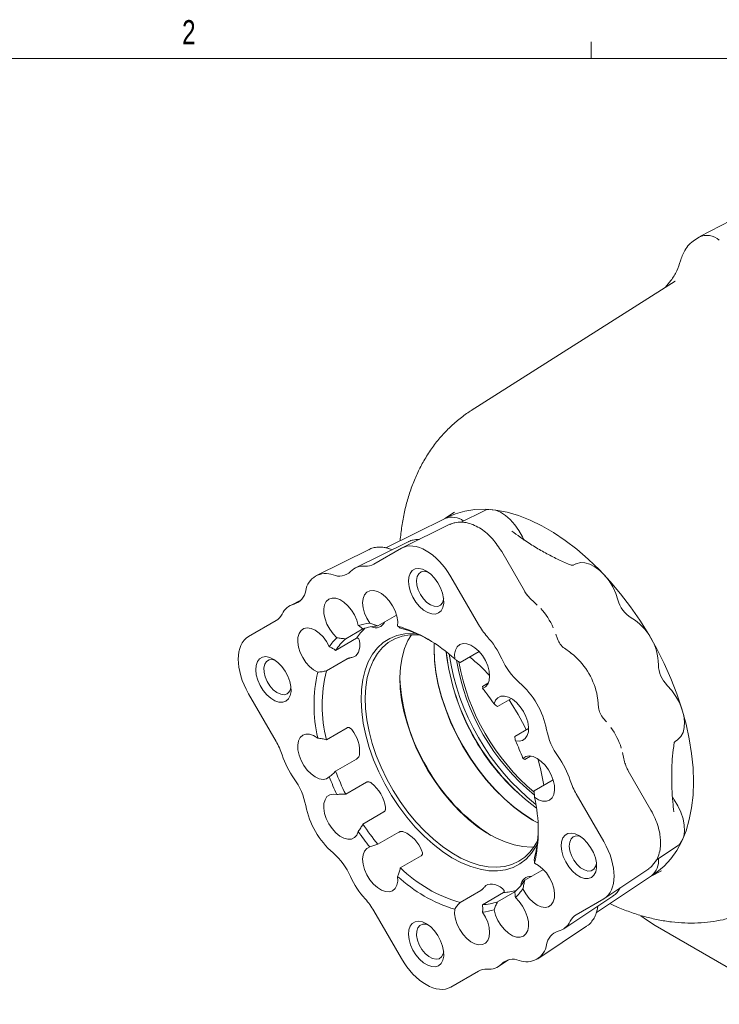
# Model space of a CAD drawing. Header units: inches. Extents: x 0.3 to 33.9, y 0.2 to 21.7.
# Tile 20 of 24: x 26.5 to 30.1, y 16.5 to 21.6. Entities that reach past the tile are written whole.
import ezdxf

# ---------------------------------------------------------------- set-up
doc = ezdxf.new("R2010")
doc.units = ezdxf.units.IN
doc.header["$MEASUREMENT"] = 0
doc.layers.add('SLD-0', color=7, linetype='Continuous', lineweight=15)
doc.styles.add('SLDTEXTSTYLE0', font='TXT', dxfattribs={"width": 0.75})

msp = doc.modelspace()

# ---------------------------------------------------------------- linework, layer by layer
at = {"color": 7, "linetype": 'Continuous', "lineweight": 15}
for p, q in [((30.77837, 20.91952), (29.95848, 20.49184)), ((29.95402, 20.48927), (29.93081, 20.47451)), ((29.83078, 20.2632), (28.7796, 19.59488)), ((29.83078, 20.2632), (29.82759, 20.26115)), ((28.64536, 19.03951), (28.33916, 18.88803)), ((28.69427, 19.07089), (28.64341, 19.03855)), ((28.84608, 19.07851), (28.72858, 19.02038)), ((28.67016, 19.00896), (28.42465, 18.88824)), ((28.45445, 18.91858), (28.18278, 18.78418)), ((28.27801, 18.80378), (28.41962, 18.88556)), ((28.35358, 18.88464), (28.35047, 18.8852)), ((28.37251, 18.87804), (28.35053, 18.88544)), ((28.25372, 18.87958), (27.98205, 18.74518)), ((29.05383, 18.66538), (28.9368, 18.86808)), ((29.31963, 18.80514), (29.30596, 18.79838)), ((28.67517, 18.73803), (28.81679, 18.49275)), ((27.90128, 18.61721), (27.84793, 18.59081)), ((29.12008, 18.59234), (29.10742, 18.60429)), ((28.39493, 18.5406), (28.29865, 18.48501)), ((27.63187, 18.43065), (27.77348, 18.51242)), ((28.2213, 18.47), (28.13268, 18.41884)), ((29.22438, 18.41788), (29.2164, 18.44218)), ((28.08096, 18.3593), (28.18883, 18.42158)), ((28.82056, 18.35262), (28.72221, 18.29584)), ((29.29339, 18.34591), (29.25997, 18.36979)), ((29.30827, 18.33415), (29.29153, 18.34599)), ((28.14091, 18.31564), (28.03303, 18.25337)), ((28.8379, 18.17371), (28.86847, 18.19136)), ((27.77348, 17.89026), (27.63187, 18.13554)), ((29.43161, 18.10337), (29.42972, 18.12379)), ((28.98682, 18.11056), (28.91532, 18.06928)), ((29.43643, 18.06414), (29.43246, 18.10501)), ((29.47734, 17.99021), (29.4603, 18.00927)), ((28.03303, 17.89786), (28.14091, 17.96013)), ((29.00387, 17.91592), (29.07535, 17.95718)), ((29.83072, 17.88968), (29.84331, 17.89807)), ((29.56325, 17.81478), (29.55896, 17.83283)), ((28.18883, 17.79887), (28.08096, 17.73659)), ((29.08618, 17.81431), (29.0556, 17.79665)), ((29.70639, 17.53512), (29.58936, 17.73782)), ((28.13268, 17.61733), (28.24056, 17.67961)), ((29.10352, 17.63539), (29.20186, 17.69217)), ((29.32132, 17.61888), (29.46293, 17.3736)), ((28.32911, 17.52624), (28.22123, 17.46396)), ((28.29865, 17.35954), (28.40653, 17.42181)), ((29.73232, 17.27729), (29.84331, 17.35123)), ((28.52222, 17.29969), (28.41434, 17.23741)), ((29.0556, 17.17395), (29.15188, 17.22953)), ((29.46775, 17.0815), (29.69505, 17.23372)), ((29.70736, 17.19565), (29.76075, 17.2235)), ((29.42514, 17.00763), (29.70919, 17.19687)), ((28.72221, 17.05968), (28.83008, 17.12196)), ((28.94578, 17.11051), (28.8379, 17.04823)), ((28.91532, 17.06328), (29.00387, 17.11439)), ((29.25671, 16.92401), (29.50896, 17.09207)), ((29.46293, 17.07849), (29.32132, 16.99672)), ((28.41962, 16.77112), (28.27801, 17.01639)), ((29.4292, 17.02175), (29.42809, 17.0187)), ((29.42833, 17.01863), (29.43292, 17.04141)), ((29.12259, 16.76965), (29.37484, 16.9377)), ((29.72782, 16.9402), (31.00833, 16.20098)), ((28.92187, 16.73065), (28.97146, 16.76369)), ((28.81679, 16.70536), (28.67517, 16.62359))]:
    msp.add_line(p, q, dxfattribs=at)
at = {"color": 7, "linetype": 'Continuous', "lineweight": 15, "flags": 128}
for points in [[(28.64874, 19.04107), (28.6528, 19.04326), (28.69813, 19.06346), (28.74655, 19.07753), (28.79774, 19.08536), (28.85137, 19.0869), (28.90708, 19.08215), (28.96453, 19.07113), (29.02334, 19.05392), (29.08312, 19.03063), (29.14349, 19.0014), (29.20405, 18.96644), (29.26442, 18.92596), (29.3242, 18.88023), (29.38301, 18.82955), (29.44046, 18.77424), (29.49618, 18.71466), (29.5498, 18.6512), (29.60099, 18.58427), (29.64941, 18.5143), (29.69475, 18.44175), (29.7367, 18.36709), (29.775, 18.2908), (29.80941, 18.21338), (29.83969, 18.13533), (29.86566, 18.05716), (29.88713, 17.97937), (29.90398, 17.90246), (29.9161, 17.82694), (29.9234, 17.7533), (29.92584, 17.68201)], [(29.04365, 18.94435), (29.02599, 18.97668), (29.00494, 19.00659), (28.98131, 19.03294), (28.95599, 19.05472), (28.92995, 19.0711), (28.90418, 19.08147), (28.87966, 19.08542), (28.85732, 19.08281), (28.84608, 19.07851)], [(29.04365, 18.94435), (29.0495, 18.93312), (29.05276, 18.92765)], [(28.61189, 18.55212), (28.62503, 18.56372), (28.63398, 18.58072), (28.63826, 18.6022), (28.63765, 18.627), (28.63217, 18.65379), (28.62211, 18.68111), (28.60804, 18.70751), (28.59069, 18.73155), (28.571, 18.75195), (28.55005, 18.76759), (28.52895, 18.77764), (28.50885, 18.78155), (28.49082, 18.77912), (28.47585, 18.77047), (28.46473, 18.75607), (28.45807, 18.7367), (28.45622, 18.7134), (28.45929, 18.68743), (28.46711, 18.66019), (28.47926, 18.63315), (28.49508, 18.60775), (28.51372, 18.58539), (28.53418, 18.56725), (28.55535, 18.55431), (28.57609, 18.54729), (28.59528, 18.54654), (28.61189, 18.55212)], [(29.53626, 18.61929), (29.52508, 18.65294), (29.50953, 18.68608), (29.49022, 18.71744), (29.46788, 18.74585), (29.44336, 18.77021), (29.41759, 18.7896), (29.39155, 18.80328), (29.36623, 18.81073), (29.3426, 18.81166), (29.32155, 18.80605), (29.31963, 18.80514)], [(28.55853, 18.76195), (28.55633, 18.76282), (28.53807, 18.76667), (28.52205, 18.76379), (28.50946, 18.75438), (28.50124, 18.73916), (28.49798, 18.71924), (28.49994, 18.69611), (28.50697, 18.67147), (28.51854, 18.64717)], [(28.19756, 18.48758), (28.18998, 18.51472), (28.17804, 18.54174), (28.16238, 18.56715), (28.14386, 18.58958), (28.12348, 18.60779), (28.10237, 18.62081), (28.08166, 18.6279), (28.0625, 18.6287), (28.04592, 18.62315), (28.03283, 18.61157), (28.02394, 18.59457), (28.01973, 18.57309), (28.02045, 18.54829), (28.02604, 18.52154), (28.0362, 18.49429), (28.05038, 18.46802), (28.0678, 18.44416), (28.08752, 18.42403)], [(28.40018, 18.48478), (28.40072, 18.50885), (28.39636, 18.53524), (28.38731, 18.56251), (28.37409, 18.58917), (28.35741, 18.61377), (28.33817, 18.63496), (28.31744, 18.65159), (28.29633, 18.66276), (28.276, 18.66786), (28.25756, 18.6666), (28.24201, 18.65906), (28.23021, 18.64564), (28.22278, 18.62709), (28.22015, 18.6044), (28.22245, 18.57883), (28.22956, 18.55175), (28.24108, 18.52465), (28.2564, 18.49901)], [(28.51854, 18.64717), (28.5338, 18.62499), (28.55162, 18.60659), (28.57068, 18.59333), (28.58955, 18.58619), (28.60685, 18.5857), (28.62129, 18.5919), (28.63179, 18.60434), (28.63759, 18.62207), (28.63793, 18.62441)], [(28.0482, 18.37878), (28.03366, 18.40487), (28.01595, 18.4284), (27.99606, 18.44809), (27.97506, 18.46287), (27.9541, 18.47193), (27.93432, 18.47478), (27.9168, 18.47126), (27.90249, 18.46156), (27.89219, 18.44622), (27.88644, 18.42606), (27.88556, 18.40219), (27.8896, 18.37592), (27.89833, 18.34866), (27.91129, 18.32191), (27.92777, 18.29713), (27.94686, 18.27567), (27.96753, 18.25869), (27.98865, 18.24713)], [(29.12016, 17.36156), (29.11386, 17.34955), (29.09034, 17.31366), (29.06254, 17.2833), (29.03075, 17.25878), (28.99532, 17.24037), (28.95661, 17.22827), (28.91504, 17.22259), (28.87105, 17.22341), (28.82511, 17.23071), (28.77769, 17.24441), (28.72931, 17.26438), (28.68048, 17.29039), (28.63171, 17.32217), (28.58353, 17.35939), (28.53643, 17.40165), (28.49093, 17.4485), (28.4475, 17.49945), (28.40661, 17.55396), (28.36868, 17.61144), (28.33413, 17.67129), (28.30331, 17.73288), (28.27655, 17.79555), (28.25414, 17.85863), (28.23632, 17.92147), (28.22326, 17.98338), (28.21512, 18.04373), (28.21198, 18.10186), (28.21387, 18.15716), (28.22076, 18.20904), (28.2326, 18.25696), (28.24925, 18.30041), (28.27053, 18.33892), (28.29623, 18.37209), (28.32606, 18.39956), (28.35971, 18.42105), (28.39683, 18.43633), (28.43702, 18.44523), (28.47986, 18.44766), (28.49349, 18.4471)], [(28.51191, 18.43941), (28.50567, 18.43981), (28.4632, 18.43902), (28.42321, 18.43189), (28.38612, 18.4185), (28.35232, 18.39898), (28.32218, 18.37355), (28.29601, 18.34247), (28.27409, 18.30608), (28.25666, 18.26476), (28.24389, 18.21894), (28.23593, 18.16912), (28.23286, 18.11582), (28.2347, 18.0596), (28.24145, 18.00107), (28.25302, 17.94084), (28.26931, 17.87955), (28.29012, 17.81785), (28.31525, 17.7564), (28.34443, 17.69584), (28.37734, 17.63682), (28.41365, 17.57997), (28.45295, 17.52588), (28.49485, 17.47513), (28.53888, 17.42826), (28.5846, 17.38576), (28.6315, 17.34809), (28.6791, 17.31565), (28.72689, 17.28877), (28.77437, 17.26774), (28.82102, 17.25279), (28.86636, 17.24408), (28.90991, 17.24169), (28.95119, 17.24566), (28.98979, 17.25593), (29.02528, 17.27241), (29.02528, 17.27241)], [(28.4711, 18.43966), (28.45365, 18.40974), (28.43622, 18.36842), (28.42345, 18.3226), (28.41549, 18.27278), (28.41242, 18.21947), (28.41426, 18.16326), (28.42101, 18.10473), (28.43258, 18.0445), (28.44887, 17.98321), (28.46968, 17.92151), (28.49481, 17.86006), (28.52399, 17.7995), (28.5569, 17.74048), (28.59321, 17.68362), (28.63251, 17.62954), (28.67441, 17.57879), (28.71845, 17.53192), (28.76416, 17.48942), (28.81106, 17.45175), (28.85866, 17.4193), (28.90646, 17.39243), (28.95393, 17.3714), (29.00058, 17.35645), (29.04592, 17.34774), (29.08947, 17.34535), (29.10252, 17.3459)], [(28.20349, 18.40884), (28.20529, 18.39225), (28.20506, 18.37671), (28.2028, 18.36255), (28.19856, 18.3501), (28.19243, 18.33963), (28.18456, 18.33139), (28.17513, 18.32557), (28.16433, 18.32228)], [(28.58889, 18.39614), (28.58815, 18.36489), (28.59059, 18.30595), (28.59791, 18.24475), (28.61003, 18.18189), (28.62683, 18.11796), (28.64816, 18.05359), (28.6738, 17.98938), (28.70351, 17.92597), (28.737, 17.86396), (28.77396, 17.80395), (28.81402, 17.74651), (28.8568, 17.69221), (28.90189, 17.64156), (28.94885, 17.59504), (28.99723, 17.55312), (29.04656, 17.51619), (29.09638, 17.4846), (29.12373, 17.46966)], [(28.83839, 18.16303), (28.85371, 18.17099), (28.86524, 18.18478), (28.87234, 18.20365), (28.87464, 18.22657), (28.87201, 18.2523), (28.86459, 18.27942), (28.85278, 18.30647), (28.83723, 18.33196), (28.81879, 18.35451), (28.79847, 18.37289), (28.77736, 18.38609), (28.75662, 18.39339), (28.73739, 18.39441), (28.7207, 18.38907), (28.70748, 18.37768), (28.69844, 18.36085), (28.69407, 18.33951), (28.69461, 18.3148)], [(27.82449, 18.09741), (27.83763, 18.10901), (27.84658, 18.12601), (27.85086, 18.14749), (27.85025, 18.17229), (27.84476, 18.19908), (27.83471, 18.22641), (27.82063, 18.25281), (27.80329, 18.27685), (27.7836, 18.29724), (27.76265, 18.31288), (27.74155, 18.32293), (27.72145, 18.32684), (27.70342, 18.32441), (27.68845, 18.31576), (27.67733, 18.30137), (27.67067, 18.282), (27.66882, 18.2587), (27.67189, 18.23273), (27.67971, 18.20549), (27.69186, 18.17844), (27.70768, 18.15305), (27.72632, 18.13068), (27.74678, 18.11254), (27.76794, 18.09961), (27.78869, 18.09258), (27.80788, 18.09184), (27.82449, 18.09741)], [(29.10047, 17.48224), (29.05033, 17.51403), (29.00059, 17.55127), (28.95181, 17.59354), (28.90446, 17.64043), (28.85901, 17.6915), (28.81588, 17.74625), (28.77549, 17.80416), (28.73823, 17.86467), (28.70446, 17.92719), (28.6745, 17.99112), (28.64865, 18.05585), (28.62715, 18.12075), (28.61021, 18.18521), (28.59799, 18.24859), (28.59061, 18.31029), (28.58815, 18.36971)], [(27.77113, 18.30724), (27.75507, 18.31163), (27.73838, 18.31043), (27.72483, 18.30261), (27.71544, 18.28875), (27.71091, 18.26988), (27.71156, 18.24739), (27.71736, 18.22297), (27.72786, 18.19841), (27.7423, 18.17554), (27.7596, 18.15605), (27.77847, 18.14139), (27.79753, 18.13266), (27.81535, 18.13048), (27.83061, 18.13504), (27.83061, 18.13504)], [(29.84331, 17.89807), (29.84508, 17.89929), (29.86046, 17.91471), (29.87146, 17.93565), (29.87766, 17.9613), (29.87883, 17.9907), (29.87493, 18.02271), (29.86609, 18.05613), (29.85266, 18.08968), (29.83515, 18.12209), (29.81423, 18.15212), (29.79068, 18.17862)], [(29.00727, 17.89307), (29.02699, 17.89043), (29.04442, 17.89417), (29.0586, 17.90407), (29.06876, 17.91959), (29.07435, 17.93989), (29.07506, 17.96386), (29.07086, 17.99019), (29.06197, 18.01746), (29.04887, 18.04416), (29.03229, 18.06885), (29.01313, 18.09018), (28.99243, 18.10699), (28.97131, 18.11835), (28.95094, 18.12366), (28.93242, 18.12262), (28.91676, 18.11529), (28.90481, 18.10206), (28.89723, 18.08367)], [(28.97501, 18.10374), (28.98593, 18.08749), (29.02222, 18.02874)], [(29.02222, 18.02874), (29.05495, 17.96794), (29.06356, 17.95037)], [(27.98865, 17.90713), (27.96753, 17.91995), (27.94686, 17.92684), (27.92777, 17.92742), (27.91129, 17.92166), (27.89833, 17.90987), (27.8896, 17.89271), (27.88556, 17.87109), (27.88644, 17.84621), (27.89219, 17.81942), (27.90249, 17.79217), (27.9168, 17.76596), (27.93432, 17.74221), (27.9541, 17.72222), (27.97506, 17.70708), (27.99606, 17.69762), (28.01595, 17.69434), (28.03366, 17.69743), (28.0482, 17.70672)], [(29.10614, 17.60201), (29.12726, 17.58919), (29.14793, 17.58231), (29.16703, 17.58173), (29.1835, 17.58748), (29.19646, 17.59927), (29.2052, 17.61644), (29.20924, 17.63805), (29.20836, 17.66293), (29.20261, 17.68973), (29.1923, 17.71697), (29.178, 17.74318), (29.16048, 17.76693), (29.1407, 17.78692), (29.11974, 17.80206), (29.09874, 17.81153), (29.07884, 17.8148), (29.06114, 17.81171), (29.04659, 17.80242)], [(29.92584, 17.68201), (29.9234, 17.61354), (29.9161, 17.54832), (29.90398, 17.48679), (29.88713, 17.42934), (29.86566, 17.37635), (29.83969, 17.32815), (29.80941, 17.28506), (29.775, 17.24736), (29.7367, 17.2153), (29.71224, 17.19903)], [(28.08752, 17.61608), (28.0678, 17.61871), (28.05038, 17.61497), (28.0362, 17.60507), (28.02604, 17.58955), (28.02045, 17.56925), (28.01973, 17.54528), (28.02394, 17.51895), (28.03283, 17.49168), (28.04592, 17.46498), (28.0625, 17.44029), (28.08166, 17.41896), (28.10237, 17.40216), (28.12348, 17.39079), (28.14386, 17.38548), (28.16238, 17.38652), (28.17804, 17.39386), (28.18998, 17.40708), (28.19756, 17.42548)], [(29.8169, 17.60401), (29.81911, 17.60012), (29.8259, 17.58944)], [(29.84331, 17.35123), (29.85266, 17.35882), (29.86609, 17.37687), (29.87493, 17.40009), (29.87883, 17.42759), (29.87766, 17.45834), (29.87146, 17.49116), (29.86046, 17.5248), (29.84508, 17.55798), (29.8259, 17.58944)], [(29.3993, 17.1883), (29.41243, 17.1999), (29.42138, 17.2169), (29.42567, 17.23838), (29.42505, 17.26318), (29.41957, 17.28997), (29.40952, 17.31729), (29.39544, 17.34369), (29.37809, 17.36773), (29.35841, 17.38813), (29.33745, 17.40377), (29.31635, 17.41382), (29.29625, 17.41773), (29.27822, 17.4153), (29.26325, 17.40665), (29.25213, 17.39225), (29.24547, 17.37288), (29.24362, 17.34958), (29.24669, 17.32361), (29.25451, 17.29637), (29.26666, 17.26933), (29.28248, 17.24393), (29.30112, 17.22157), (29.32158, 17.20343), (29.34275, 17.19049), (29.36349, 17.18347), (29.38268, 17.18272), (29.3993, 17.1883)], [(29.30594, 17.39821), (29.29437, 17.38727), (29.28734, 17.37075), (29.28538, 17.34987), (29.28864, 17.3262), (29.29686, 17.30147), (29.30945, 17.27753), (29.32547, 17.25616), (29.34373, 17.23893), (29.36287, 17.22712), (29.38148, 17.22161), (29.39818, 17.22282), (29.41172, 17.23064), (29.42111, 17.2445), (29.42533, 17.26059)], [(28.2564, 17.34611), (28.24108, 17.33815), (28.22956, 17.32436), (28.22245, 17.30549), (28.22015, 17.28257), (28.22278, 17.25684), (28.23021, 17.22972), (28.24201, 17.20267), (28.25756, 17.17718), (28.276, 17.15463), (28.29633, 17.13626), (28.31744, 17.12306), (28.33817, 17.11575), (28.35741, 17.11474), (28.37409, 17.12007), (28.38731, 17.13146), (28.39636, 17.14829), (28.40072, 17.16964), (28.40018, 17.19434)], [(29.04659, 17.13036), (29.06114, 17.10427), (29.07884, 17.08074), (29.09874, 17.06105), (29.11974, 17.04627), (29.1407, 17.03721), (29.16048, 17.03437), (29.178, 17.03789), (29.1923, 17.04758), (29.20261, 17.06293), (29.20836, 17.08308), (29.20924, 17.10695), (29.2052, 17.13322), (29.19646, 17.16048), (29.1835, 17.18723), (29.16703, 17.21201), (29.14793, 17.23347), (29.12726, 17.25045), (29.10614, 17.26201)], [(28.84754, 17.13893), (28.85578, 17.14663), (28.86555, 17.15189), (28.87662, 17.15459), (28.88874, 17.15467), (28.90164, 17.15211), (28.91504, 17.147), (28.92861, 17.13942), (28.94208, 17.12957)], [(28.89723, 17.02157), (28.90481, 16.99442), (28.91676, 16.9674), (28.93242, 16.94199), (28.95094, 16.91956), (28.97131, 16.90135), (28.99243, 16.88834), (29.01313, 16.88124), (29.03229, 16.88044), (29.04887, 16.88599), (29.06197, 16.89758), (29.07086, 16.91457), (29.07506, 16.93606), (29.07435, 16.96085), (29.06876, 16.9876), (29.0586, 17.01485), (29.04442, 17.04112), (29.02699, 17.06498), (29.00727, 17.08511)], [(28.69461, 17.02436), (28.69407, 17.00029), (28.69844, 16.9739), (28.70748, 16.94663), (28.7207, 16.91997), (28.73739, 16.89538), (28.75662, 16.87418), (28.77736, 16.85755), (28.79847, 16.84638), (28.81879, 16.84128), (28.83723, 16.84254), (28.85278, 16.85008), (28.86459, 16.8635), (28.87201, 16.88205), (28.87464, 16.90474), (28.87234, 16.93032), (28.86524, 16.95739), (28.85371, 16.98449), (28.83839, 17.01013)], [(28.61189, 16.73359), (28.62503, 16.7452), (28.63398, 16.76219), (28.63826, 16.78367), (28.63765, 16.80847), (28.63217, 16.83526), (28.62211, 16.86259), (28.60804, 16.88899), (28.59069, 16.91303), (28.571, 16.93342), (28.55005, 16.94906), (28.52895, 16.95911), (28.50885, 16.96302), (28.49082, 16.96059), (28.47585, 16.95194), (28.46473, 16.93755), (28.45807, 16.91818), (28.45622, 16.89488), (28.45929, 16.86891), (28.46711, 16.84167), (28.47926, 16.81462), (28.49508, 16.78923), (28.51372, 16.76686), (28.53418, 16.74872), (28.55535, 16.73579), (28.57609, 16.72876), (28.59528, 16.72802), (28.61189, 16.73359)], [(29.65489, 16.99079), (29.68258, 16.96932), (29.72782, 16.9402)], [(28.55853, 16.94342), (28.547, 16.94706), (28.5297, 16.94755), (28.51526, 16.94134), (28.50476, 16.92891), (28.49896, 16.91117), (28.49831, 16.88945), (28.50284, 16.86534), (28.51223, 16.84064), (28.52578, 16.81718), (28.54247, 16.7967), (28.56108, 16.78072), (28.58023, 16.77042), (28.59848, 16.76658), (28.6145, 16.76946), (28.62709, 16.77886), (28.63532, 16.79409), (28.63793, 16.80588)]]:
    msp.add_lwpolyline(points, dxfattribs=at)
at = {"color": 7, "linetype": 'Continuous', "lineweight": 15}
for centre, radius, start, end in [((29.995, 20.40391), 0.09468, 47.78151, 115.64615), ((28.6804, 18.94654), 0.09935, 53.13708, 110.6521), ((28.22518, 18.69965), 0.09445, 85.25406, 135.61587), ((28.23879, 18.87394), 0.08038, 265.86429, 299.20375), ((28.02919, 18.65215), 0.10343, 68.22397, 171.78678), ((28.09896, 18.82727), 0.08508, 248.34324, 313.64793), ((27.84262, 18.67926), 0.08509, 286.36503, 351.66303), ((27.89008, 18.50613), 0.09446, 104.39602, 154.75495), ((29.68338, 18.65652), 0.15175, 194.19875, 238.90463), ((27.73231, 18.58147), 0.08039, 300.80776, 334.14376), ((28.84953, 18.31562), 0.38821, 24.42824, 42.0059), ((29.45857, 18.28066), 0.28621, 0.7733, 59.2267), ((28.28479, 18.19576), 0.30457, 95.34854, 106.64263), ((28.31551, 18.19152), 0.29398, 93.28702, 108.70415), ((28.28724, 18.52568), 0.05014, 244.52666, 335.29913), ((28.17498, 17.75468), 0.76404, 47.1477, 72.85768), ((29.1296, 18.6726), 0.36084, 209.89679, 222.08298), ((28.43835, 18.2573), 0.29875, 133.6503, 146.63984), ((28.26823, 17.90465), 0.58738, 60.43777, 75.59635), ((28.5275, 18.1297), 0.44989, 24.42824, 42.0059), ((28.2967, 18.20258), 0.30462, 133.36763, 144.66042), ((28.32677, 18.19796), 0.29403, 131.30634, 146.72171), ((29.80826, 18.48245), 1.16489, 186.46044, 233.53418), ((29.81658, 18.48725), 1.17338, 186.66361, 233.33101), ((29.87721, 18.52226), 1.22481, 188.60598, 231.38864), ((28.19984, 17.60471), 0.91972, 42.80746, 51.51817), ((29.0628, 18.05219), 0.37384, 11.04278, 48.95722), ((29.83706, 18.49908), 1.14908, 189.54697, 230.44897), ((29.84627, 18.50441), 1.14867, 190.27247, 229.74684), ((29.25821, 18.45961), 0.35185, 204.13355, 228.96983), ((29.89648, 18.28743), 0.15176, 181.09648, 225.80042), ((28.73373, 18.07713), 0.76423, 167.14709, 192.85291), ((28.74677, 18.07561), 0.73554, 166.01493, 193.98507), ((29.37841, 18.25756), 0.96679, 182.31102, 211.19395), ((28.74276, 17.86743), 0.43324, 11.04278, 48.95722), ((27.804, 18.17339), 0.04667, 304.75541, 355.47449), ((27.77543, 17.3135), 1.36073, 34.47119, 38.63219), ((28.0268, 17.83799), 0.17773, 353.79815, 39.30208), ((29.51335, 18.01774), 0.35187, 191.03084, 215.86606), ((29.18429, 17.73577), 0.38822, 17.99431, 35.57161), ((27.46129, 17.70927), 0.36086, 17.91738, 30.10309), ((27.77932, 17.3066), 1.36082, 21.36804, 25.52886), ((28.23254, 17.95928), 0.4499, 197.99431, 215.57161), ((28.24365, 17.5285), 0.91989, 8.48484, 17.19493), ((28.86225, 17.54987), 0.4499, 17.99431, 35.57161), ((29.30791, 18.19793), 1.31082, 200.60619, 206.29071), ((29.3985, 18.22263), 0.96672, 208.80579, 237.68442), ((27.58145, 17.4914), 0.35187, 11.03084, 35.86606), ((29.31548, 18.20254), 1.36082, 201.36804, 205.52886), ((28.13427, 17.516), 0.2066, 9.49887, 50.50113), ((29.6335, 17.79987), 0.36086, 197.91738, 210.10309), ((28.36107, 17.43201), 0.76423, 347.14709, 12.85291), ((28.35203, 17.64171), 0.43324, 191.04278, 228.95722), ((29.31159, 18.1914), 1.31074, 213.70931, 219.39407), ((29.31936, 18.19564), 1.36073, 214.47119, 218.63219), ((28.35941, 17.26195), 0.1777, 20.69656, 66.20438), ((28.53765, 17.43778), 0.58748, 344.40875, 359.55583), ((28.8977, 17.48453), 0.24753, 301.02423, 335.40387), ((29.32585, 17.356), 0.04667, 64.51739, 115.25538), ((27.83659, 17.04953), 0.35185, 24.13355, 48.96983), ((29.64618, 17.27372), 0.09938, 309.34793, 6.88276), ((28.92503, 17.76652), 0.73536, 226.01536, 253.99002), ((28.5673, 17.37944), 0.44989, 204.42824, 222.0059), ((28.91981, 17.75446), 0.76404, 227.1477, 252.85768), ((28.80978, 17.33528), 0.29403, 311.30634, 326.72171), ((29.08442, 17.14455), 0.04937, 83.84983, 176.39912), ((28.92862, 17.40643), 0.29641, 273.31858, 286.39537), ((28.7981, 17.30656), 0.30462, 313.36763, 324.66042), ((27.96519, 16.83654), 0.36084, 29.89679, 42.08298), ((28.82105, 17.34173), 0.29398, 273.28702, 288.70415), ((28.81, 17.31338), 0.30457, 275.34854, 286.64263), ((29.20471, 17.00301), 0.09446, 284.39602, 334.75495), ((29.36249, 16.92767), 0.08039, 120.80776, 154.14376), ((29.25217, 16.82988), 0.08509, 106.36503, 171.66303), ((29.06561, 16.85699), 0.10343, 248.22397, 351.78678), ((28.99584, 16.68187), 0.08508, 68.34324, 133.64793), ((28.856, 16.6352), 0.08038, 85.86429, 119.20375), ((28.86961, 16.80949), 0.09445, 265.25406, 315.61587)]:
    msp.add_arc(centre, radius, start, end, dxfattribs=at)
for centre, major_axis, ratio, start_param, end_param in [((28.5474, 18.66343), (-0.12759, 0.22223), 0.577377, 4.716579, 6.2846363), ((27.76035, 18.20893), (-0.12864, 0.22163), 0.5773775, 6.2818968, 7.8499541), ((29.33445, 17.30022), (-0.12864, 0.22163), 0.5773775, 3.1403042, 4.7083615), ((28.5474, 16.84571), (-0.12759, 0.22223), 0.577377, 1.5749864, 3.1430436)]:
    msp.add_ellipse(centre, major_axis=major_axis, ratio=ratio, start_param=start_param, end_param=end_param, dxfattribs=at)
for points, knots in [([(29.93084, 20.47455), (29.92095, 20.46706), (29.90217, 20.45283), (29.88147, 20.42336), (29.86675, 20.39369), (29.86114, 20.37504), (29.85857, 20.36647)], [0, 0, 0, 0, 0.2998545, 0.5689104, 0.8019891, 1, 1, 1, 1]), ([(29.85857, 20.36647), (29.85282, 20.34944), (29.84067, 20.31345), (29.81311, 20.26851), (29.79117, 20.2429), (29.78199, 20.23218)], [0, 0, 0, 0, 0.3432361, 0.725154, 1, 1, 1, 1]), ([(28.78039, 19.59483), (28.77687, 19.59277), (28.75422, 19.57952), (28.71541, 19.54972), (28.66447, 19.50519), (28.6173, 19.45453), (28.57384, 19.39835), (28.53594, 19.33864), (28.50347, 19.27628), (28.47626, 19.21208), (28.45338, 19.14428), (28.43511, 19.07316), (28.42125, 18.99998), (28.41595, 18.94963), (28.41333, 18.92473)], [0, 0, 0, 0, 0.0158278, 0.1018204, 0.1890958, 0.2780972, 0.3692777, 0.46308, 0.5496638, 0.6377952, 0.7273927, 0.8182664, 0.9101376, 1, 1, 1, 1]), ([(28.69554, 19.01662), (28.69441, 19.01657), (28.68503, 19.01618), (28.67728, 19.01197), (28.67047, 19.00827)], [0, 0, 0, 0, 0.1204598, 1, 1, 1, 1]), ([(28.93681, 18.86806), (28.92192, 18.89082), (28.89946, 18.92513), (28.86142, 18.96228), (28.83047, 18.98619), (28.79738, 19.00474), (28.76307, 19.01681), (28.72825, 19.02215), (28.70622, 19.01871), (28.69515, 19.01698)], [0, 0, 0, 0, 0.2410531, 0.3635212, 0.4874847, 0.6131494, 0.7405807, 0.8696513, 1, 1, 1, 1]), ([(29.29599, 18.79878), (29.28968, 18.80113), (29.26329, 18.81096), (29.21608, 18.83301), (29.15466, 18.86484), (29.09303, 18.90159), (29.03775, 18.93783), (29.00326, 18.96361), (28.98914, 18.97415)], [0, 0, 0, 0, 0.0628561, 0.2627652, 0.4625473, 0.6622258, 0.861803, 1, 1, 1, 1]), ([(28.35356, 18.88457), (28.34586, 18.88668), (28.32979, 18.8911), (28.30503, 18.8927), (28.28012, 18.8895), (28.26197, 18.8845), (28.25341, 18.87908), (28.25196, 18.87816)], [0, 0, 0, 0, 0.2215732, 0.4626503, 0.7046415, 0.9501192, 1, 1, 1, 1]), ([(28.51246, 18.93044), (28.51027, 18.93063), (28.49962, 18.93156), (28.48088, 18.92819), (28.46329, 18.92378), (28.45525, 18.91874), (28.45436, 18.91818)], [0, 0, 0, 0, 0.10768153, 0.52423225, 0.94678463, 1, 1, 1, 1]), ([(29.30652, 18.79865), (29.30342, 18.79808), (29.29757, 18.79701), (29.29608, 18.79806), (29.29538, 18.79855)], [0, 0, 0, 0, 0.5284944, 1, 1, 1, 1]), ([(29.0675, 18.6451), (29.06502, 18.64841), (29.06009, 18.65498), (29.05585, 18.66203), (29.05374, 18.66553)], [0, 0, 0, 0, 0.50379767, 1, 1, 1, 1]), ([(29.10942, 18.60337), (29.10111, 18.61061), (29.08585, 18.6239), (29.073, 18.63879), (29.06715, 18.64557)], [0, 0, 0, 0, 0.5449242, 1, 1, 1, 1]), ([(28.19756, 18.48758), (28.20201, 18.48469), (28.21097, 18.4789), (28.2178, 18.47296), (28.22123, 18.46997)], [0, 0, 0, 0, 0.4969691, 1, 1, 1, 1]), ([(28.29865, 18.48501), (28.29149, 18.48723), (28.27707, 18.49169), (28.26332, 18.49656), (28.2564, 18.49901)], [0, 0, 0, 0, 0.4967097, 1, 1, 1, 1]), ([(28.40018, 18.48478), (28.40309, 18.48275), (28.40894, 18.47866), (28.41253, 18.47527), (28.41434, 18.47356)], [0, 0, 0, 0, 0.4969691, 1, 1, 1, 1]), ([(28.0482, 18.37878), (28.05407, 18.3758), (28.06587, 18.36981), (28.07591, 18.36282), (28.08096, 18.3593)], [0, 0, 0, 0, 0.4969691, 1, 1, 1, 1]), ([(28.08752, 18.42403), (28.09497, 18.42288), (28.10998, 18.42057), (28.12508, 18.41942), (28.13268, 18.41884)], [0, 0, 0, 0, 0.4969691, 1, 1, 1, 1]), ([(28.18883, 18.42158), (28.18984, 18.422), (28.19184, 18.42285), (28.19499, 18.42234), (28.19831, 18.42039), (28.20175, 18.41599), (28.20285, 18.41145), (28.20349, 18.40884)], [0, 0, 0, 0, 0.1445204, 0.2886131, 0.4420035, 0.6795337, 1, 1, 1, 1]), ([(29.25997, 18.36979), (29.25231, 18.37644), (29.23706, 18.3897), (29.2286, 18.40851), (29.22438, 18.41788)], [0, 0, 0, 0, 0.5019038, 1, 1, 1, 1]), ([(28.16433, 18.32228), (28.16208, 18.32189), (28.15849, 18.32126), (28.15208, 18.31985), (28.14722, 18.31844), (28.14345, 18.317), (28.14166, 18.31604), (28.14091, 18.31564)], [0, 0, 0, 0, 0.36156049, 0.57498714, 0.74938787, 0.89573112, 1, 1, 1, 1]), ([(28.69461, 18.3148), (28.69889, 18.31198), (28.7075, 18.30631), (28.71729, 18.29934), (28.72221, 18.29584)], [0, 0, 0, 0, 0.4969691, 1, 1, 1, 1]), ([(27.98865, 18.24713), (27.99614, 18.24774), (28.01121, 18.24898), (28.02573, 18.2519), (28.03303, 18.25337)], [0, 0, 0, 0, 0.4969691, 1, 1, 1, 1]), ([(28.83839, 18.16303), (28.83875, 18.16435), (28.83946, 18.16701), (28.83842, 18.17147), (28.8379, 18.17371)], [0, 0, 0, 0, 0.4969691, 1, 1, 1, 1]), ([(28.89723, 18.08367), (28.89996, 18.08178), (28.90547, 18.07797), (28.91202, 18.07219), (28.91532, 18.06928)], [0, 0, 0, 0, 0.4969691, 1, 1, 1, 1]), ([(29.4603, 18.00927), (29.45428, 18.01761), (29.44222, 18.03435), (29.43837, 18.05419), (29.43643, 18.06414)], [0, 0, 0, 0, 0.4985877, 1, 1, 1, 1]), ([(28.14091, 17.96013), (28.14197, 17.96059), (28.14409, 17.9615), (28.14811, 17.96143), (28.15293, 17.96017), (28.15892, 17.9568), (28.16236, 17.95284), (28.16433, 17.95056)], [0, 0, 0, 0, 0.1445204, 0.2886131, 0.4420035, 0.6795337, 1, 1, 1, 1]), ([(27.98865, 17.90713), (27.99614, 17.90616), (28.01121, 17.90422), (28.02573, 17.89999), (28.03303, 17.89786)], [0, 0, 0, 0, 0.4969691, 1, 1, 1, 1]), ([(29.00727, 17.89307), (29.007, 17.89638), (29.00646, 17.90304), (29.00474, 17.91161), (29.00387, 17.91592)], [0, 0, 0, 0, 0.4969691, 1, 1, 1, 1]), ([(29.82443, 17.52723), (29.82243, 17.54409), (29.81761, 17.58488), (29.81383, 17.64787), (29.81252, 17.71623), (29.81489, 17.78247), (29.81929, 17.83755), (29.82424, 17.86938), (29.82602, 17.88085)], [0, 0, 0, 0, 0.1331138, 0.3221309, 0.5117574, 0.7019071, 0.892553, 1, 1, 1, 1]), ([(29.82549, 17.88037), (29.82542, 17.88124), (29.82527, 17.88308), (29.82915, 17.88761), (29.8312, 17.89001)], [0, 0, 0, 0, 0.4713828, 1, 1, 1, 1]), ([(28.20349, 17.81879), (28.20274, 17.81627), (28.20156, 17.81227), (28.19777, 17.80674), (28.19434, 17.80301), (28.19127, 17.8004), (28.18955, 17.79932), (28.18883, 17.79887)], [0, 0, 0, 0, 0.3615605, 0.5749871, 0.7493879, 0.8957311, 1, 1, 1, 1]), ([(29.57886, 17.75925), (29.57592, 17.76771), (29.56944, 17.78628), (29.56556, 17.80614), (29.56345, 17.81697)], [0, 0, 0, 0, 0.4551196, 1, 1, 1, 1]), ([(29.04659, 17.80242), (29.04791, 17.80207), (29.05057, 17.80135), (29.05391, 17.79823), (29.0556, 17.79665)], [0, 0, 0, 0, 0.4969691, 1, 1, 1, 1]), ([(28.0482, 17.70672), (28.05407, 17.71122), (28.06587, 17.72028), (28.07591, 17.73114), (28.08096, 17.73659)], [0, 0, 0, 0, 0.4969691, 1, 1, 1, 1]), ([(29.58937, 17.7378), (29.58741, 17.74134), (29.58345, 17.7485), (29.58025, 17.75601), (29.57863, 17.75981)], [0, 0, 0, 0, 0.4946683, 1, 1, 1, 1]), ([(28.24056, 17.67961), (28.24163, 17.6801), (28.24377, 17.6811), (28.24792, 17.68164), (28.25299, 17.68137), (28.25946, 17.67964), (28.26341, 17.67695), (28.26568, 17.67541)], [0, 0, 0, 0, 0.14452042, 0.28861314, 0.44200353, 0.67953368, 1, 1, 1, 1]), ([(28.08752, 17.61608), (28.09123, 17.61653), (28.09867, 17.61744), (28.10994, 17.61805), (28.1213, 17.61814), (28.12889, 17.6176), (28.13268, 17.61733)], [0, 0, 0, 0, 0.2481346, 0.4969428, 0.7480291, 1, 1, 1, 1]), ([(29.10614, 17.60201), (29.10584, 17.60713), (29.10523, 17.61742), (29.10409, 17.62938), (29.10352, 17.63539)], [0, 0, 0, 0, 0.4969691, 1, 1, 1, 1]), ([(28.33803, 17.55009), (28.33824, 17.54699), (28.33856, 17.54205), (28.33652, 17.53527), (28.33406, 17.53081), (28.33147, 17.52782), (28.3298, 17.5267), (28.32911, 17.52624)], [0, 0, 0, 0, 0.3615605, 0.5749871, 0.7493879, 0.8957311, 1, 1, 1, 1]), ([(29.71452, 17.25137), (29.72366, 17.26288), (29.74051, 17.28408), (29.75208, 17.32162), (29.7561, 17.35462), (29.7556, 17.38474), (29.75166, 17.41652), (29.74294, 17.4528), (29.72849, 17.49358), (29.71399, 17.52083), (29.70637, 17.53514)], [0, 0, 0, 0, 0.1612513, 0.2971137, 0.4084125, 0.5021227, 0.6059105, 0.7235187, 0.8548853, 1, 1, 1, 1]), ([(28.19756, 17.42548), (28.20201, 17.43151), (28.21097, 17.44366), (28.2178, 17.45717), (28.22123, 17.46396)], [0, 0, 0, 0, 0.4969691, 1, 1, 1, 1]), ([(28.40653, 17.42181), (28.40759, 17.42236), (28.40971, 17.42345), (28.41377, 17.42474), (28.41869, 17.42574), (28.42496, 17.42608), (28.42887, 17.42511), (28.43111, 17.42455)], [0, 0, 0, 0, 0.1445204, 0.2886131, 0.4420035, 0.6795337, 1, 1, 1, 1]), ([(28.2564, 17.34611), (28.26323, 17.34894), (28.27698, 17.35463), (28.2914, 17.35789), (28.29865, 17.35954)], [0, 0, 0, 0, 0.4969691, 1, 1, 1, 1]), ([(28.52564, 17.32475), (28.52673, 17.32152), (28.52847, 17.31638), (28.52812, 17.30917), (28.52662, 17.30444), (28.52451, 17.30129), (28.52289, 17.30016), (28.52222, 17.29969)], [0, 0, 0, 0, 0.3615605, 0.5749871, 0.7493879, 0.8957311, 1, 1, 1, 1]), ([(29.10614, 17.26201), (29.10584, 17.26555), (29.10523, 17.27266), (29.10409, 17.27746), (29.10352, 17.27988)], [0, 0, 0, 0, 0.4969691, 1, 1, 1, 1]), ([(28.40018, 17.19434), (28.40309, 17.20131), (28.40894, 17.21533), (28.41253, 17.23002), (28.41434, 17.23741)], [0, 0, 0, 0, 0.4969691, 1, 1, 1, 1]), ([(29.69479, 17.23409), (29.6986, 17.23657), (29.70599, 17.2414), (29.71175, 17.24858), (29.71454, 17.25206)], [0, 0, 0, 0, 0.5145133, 1, 1, 1, 1]), ([(29.04659, 17.13036), (29.04791, 17.13749), (29.05057, 17.15183), (29.05391, 17.16654), (29.0556, 17.17395)], [0, 0, 0, 0, 0.4969691, 1, 1, 1, 1]), ([(28.83008, 17.12196), (28.83109, 17.1226), (28.83311, 17.12389), (28.83634, 17.12666), (28.83992, 17.13016), (28.84402, 17.13471), (28.84626, 17.13739), (28.84754, 17.13893)], [0, 0, 0, 0, 0.1445204, 0.2886131, 0.4420035, 0.6795337, 1, 1, 1, 1]), ([(28.94208, 17.12957), (28.94425, 17.12745), (28.94772, 17.12408), (28.94962, 17.11861), (28.94941, 17.11477), (28.94797, 17.11205), (28.94642, 17.11096), (28.94578, 17.11051)], [0, 0, 0, 0, 0.3615605, 0.5749871, 0.7493879, 0.8957311, 1, 1, 1, 1]), ([(29.00727, 17.08511), (29.00716, 17.08778), (29.00692, 17.09311), (29.00621, 17.10065), (29.00525, 17.10784), (29.00433, 17.11222), (29.00387, 17.11441)], [0, 0, 0, 0, 0.2481346, 0.4969428, 0.7480291, 1, 1, 1, 1]), ([(29.50906, 17.0929), (29.51138, 17.09425), (29.52179, 17.1003), (29.53525, 17.1145), (29.54377, 17.12874), (29.54744, 17.13486)], [0, 0, 0, 0, 0.14046008, 0.63034274, 1, 1, 1, 1]), ([(28.69461, 17.02436), (28.69889, 17.03054), (28.7075, 17.04298), (28.71729, 17.05409), (28.72221, 17.05968)], [0, 0, 0, 0, 0.4969691, 1, 1, 1, 1]), ([(28.89723, 17.02157), (28.89996, 17.0286), (28.90547, 17.04274), (28.91202, 17.0564), (28.91532, 17.06328)], [0, 0, 0, 0, 0.4969691, 1, 1, 1, 1]), ([(28.83839, 17.01013), (28.83875, 17.0167), (28.83946, 17.02992), (28.83842, 17.0421), (28.8379, 17.04823)], [0, 0, 0, 0, 0.4969691, 1, 1, 1, 1]), ([(29.37559, 16.93893), (29.37769, 16.94015), (29.38788, 16.94608), (29.40206, 16.96161), (29.41682, 16.98466), (29.42518, 17.00383), (29.42748, 17.01582), (29.42797, 17.01836)], [0, 0, 0, 0, 0.0758191, 0.3679911, 0.6417869, 0.9240907, 1, 1, 1, 1]), ([(29.49412, 17.05359), (29.50836, 17.04693), (29.54514, 17.02976), (29.60524, 17.00728), (29.67406, 16.98584), (29.74305, 16.96968), (29.81184, 16.95876), (29.88014, 16.95326), (29.94761, 16.95326), (30.01397, 16.95883), (30.07896, 16.96996), (30.14222, 16.98683), (30.20184, 17.00813), (30.23893, 17.02656), (30.25657, 17.03532)], [0, 0, 0, 0, 0.0562595, 0.145293, 0.2341637, 0.322641, 0.4105206, 0.4976579, 0.5839946, 0.6695703, 0.7545195, 0.8390592, 0.9234718, 1, 1, 1, 1])]:
    msp.add_open_spline(points, degree=3, knots=knots, dxfattribs=at)
at = {"layer": 'SLD-0'}
for p, q in [((29.39788, 21.4106), (29.39788, 21.4954)), ((0.52288, 21.4106), (33.52288, 21.4106))]:
    msp.add_line(p, q, dxfattribs=at)

# ---------------------------------------------------------------- texts
at = {"color": 7, "linetype": 'Continuous', "lineweight": 0, "insert": (27.28922, 21.60799), "char_height": 0.125, "attachment_point": 1, "style": 'SLDTEXTSTYLE0'}
msp.add_mtext('2', dxfattribs=at)

doc.saveas('drawing.dxf')
